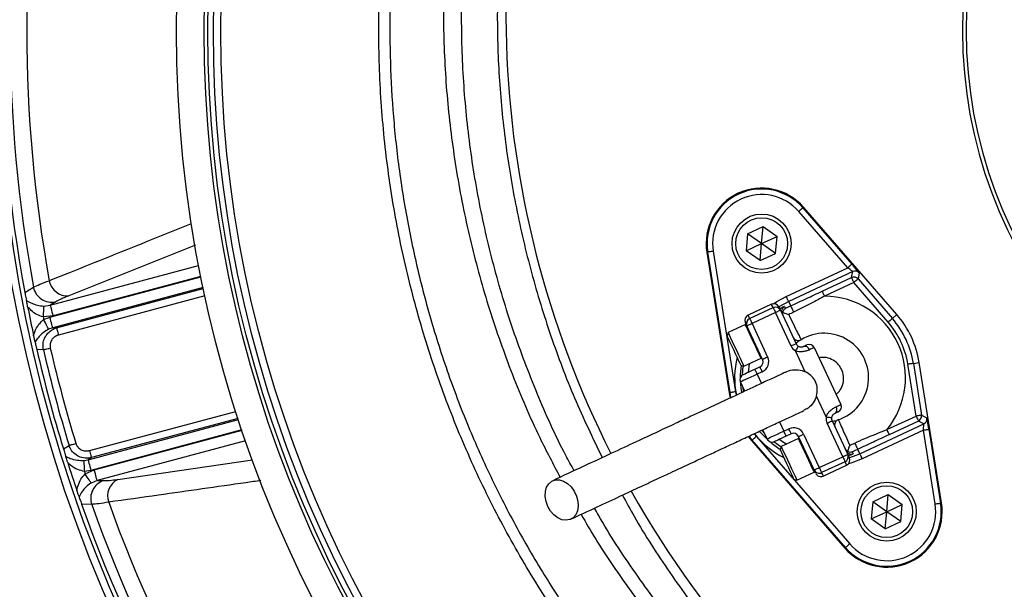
# Model space of a CAD drawing. Header units: millimetres. Extents: x 1979 to 3209, y 1686 to 2916.
# Tile 3 of 14: x 2214 to 2480, y 2150 to 2304. Entities that reach past the tile are written whole.
import ezdxf

# ---------------------------------------------------------------- set-up
doc = ezdxf.new("R2010")
doc.units = ezdxf.units.MM

msp = doc.modelspace()

# ---------------------------------------------------------------- linework, layer by layer
at = {"color": 7, "linetype": 'Continuous', "lineweight": 25}
for p, q in [((2437.51, 2236.71), (2424.26, 2251.98)), ((2425.39, 2252.96), (2425.57, 2253.12)), ((2425.39, 2252.96), (2438.64, 2237.7)), ((2450.78, 2224.08), (2425.57, 2253.12)), ((2410.46, 2245.93), (2414.64, 2247.88)), ((2414.24, 2243.28), (2414.64, 2247.88)), ((2414.64, 2247.88), (2418.43, 2245.24)), ((2410.46, 2245.93), (2410.06, 2241.33)), ((2414.24, 2243.28), (2410.46, 2245.93)), ((2414.24, 2243.28), (2418.43, 2245.24)), ((2418.03, 2240.63), (2418.43, 2245.24)), ((2401.14, 2241.2), (2407.18, 2203.22)), ((2410.06, 2241.33), (2414.24, 2243.28)), ((2413.84, 2238.68), (2410.06, 2241.33)), ((2413.84, 2238.68), (2414.24, 2243.28)), ((2418.03, 2240.63), (2414.24, 2243.28)), ((2399.66, 2240.96), (2399.43, 2240.93)), ((2399.43, 2240.93), (2405.47, 2202.95)), ((2405.7, 2202.98), (2399.66, 2240.96)), ((2413.84, 2238.68), (2418.03, 2240.63)), ((2420.91, 2228.97), (2437.51, 2236.71)), ((2438.87, 2235.69), (2421.55, 2227.62)), ((2430.6, 2230.39), (2438.53, 2234.09)), ((2438.53, 2234.09), (2438.87, 2235.69)), ((2440.64, 2235.32), (2440.3, 2233.71)), ((2440.3, 2233.71), (2449.57, 2223.03)), ((2215.08, 2230.04), (2217.4, 2231.46)), ((2439.17, 2232.73), (2431.23, 2229.03)), ((2448.44, 2222.05), (2439.17, 2232.73)), ((2220.16, 2226.39), (2221.9, 2226.61)), ((2223.41, 2227.52), (2221.9, 2226.61)), ((2416.93, 2226.88), (2410.58, 2223.92)), ((2411, 2223.02), (2417.35, 2225.97)), ((2419.34, 2225.25), (2423.57, 2216.19)), ((2422.1, 2226.43), (2421.55, 2227.62)), ((2222.68, 2223.72), (2220, 2223.44)), ((2220.15, 2222.75), (2221.82, 2223.39)), ((2417.98, 2224.62), (2411.64, 2221.66)), ((2422.21, 2215.55), (2417.98, 2224.62)), ((2449.57, 2223.03), (2450.78, 2224.08)), ((2222.6, 2220.5), (2221.5, 2220.1)), ((2222.6, 2220.5), (2223.64, 2220.47)), ((2409.84, 2221.37), (2405.17, 2219.19)), ((2414.5, 2211.96), (2410.28, 2221.02)), ((2411.64, 2221.66), (2415.86, 2212.59)), ((2405.17, 2219.19), (2404.88, 2218.4)), ((2220.08, 2214.59), (2218.29, 2214.65)), ((2428.46, 2215.16), (2435.65, 2199.75)), ((2409.4, 2210.13), (2414.07, 2212.31)), ((2425.99, 2208.63), (2423.36, 2214.26)), ((2408.6, 2210.42), (2409.4, 2210.13)), ((2412.42, 2209.33), (2413.78, 2209.97)), ((2455.99, 2196.65), (2453.77, 2210.63)), ((2455.25, 2210.86), (2456.82, 2211.12)), ((2455.25, 2210.86), (2457.47, 2196.89)), ((2462.87, 2173.14), (2456.82, 2211.12)), ((2414.41, 2208.61), (2413.05, 2207.97)), ((2409.68, 2203.37), (2408.52, 2205.86)), ((2405.7, 2202.98), (2405.47, 2202.95)), ((2405.47, 2202.95), (2405.73, 2201.55)), ((2431.68, 2196.42), (2429.06, 2202.05)), ((2448.05, 2192.96), (2455.99, 2196.65)), ((2457.47, 2196.89), (2458.92, 2196.12)), ((2436.15, 2185.64), (2431.93, 2194.71)), ((2433.29, 2195.34), (2437.51, 2186.28)), ((2440.75, 2186.45), (2458.07, 2194.53)), ((2456.62, 2195.3), (2448.69, 2191.6)), ((2458.07, 2194.53), (2456.62, 2195.3)), ((2410.6, 2191.1), (2411.51, 2189.99)), ((2412.82, 2191.12), (2438.04, 2162.08)), ((2415.71, 2190.45), (2414.54, 2192.94)), ((2420.24, 2192.57), (2421.6, 2193.2)), ((2422.23, 2191.84), (2420.87, 2191.21)), ((2428.45, 2182.05), (2424.23, 2191.11)), ((2425.58, 2191.75), (2429.81, 2182.69)), ((2457.98, 2192.83), (2441.38, 2185.09)), ((2461.15, 2172.86), (2457.98, 2192.83)), ((2459.46, 2193.06), (2462.63, 2173.1)), ((2225.49, 2187.76), (2227.01, 2188.7)), ((2411.69, 2190.14), (2411.51, 2189.99)), ((2411.51, 2189.99), (2436.72, 2160.95)), ((2436.9, 2161.1), (2411.69, 2190.14)), ((2419.54, 2188.38), (2419.25, 2187.58)), ((2424.21, 2190.56), (2419.54, 2188.38)), ((2233.04, 2185.39), (2232.15, 2184.84)), ((2429.81, 2182.69), (2436.15, 2185.64)), ((2440.19, 2187.63), (2440.75, 2186.45)), ((2231, 2184.64), (2232.15, 2184.84)), ((2436.79, 2184.28), (2430.44, 2181.33)), ((2430.87, 2180.42), (2437.21, 2183.38)), ((2232.93, 2181.95), (2231.15, 2181.67)), ((2231.38, 2181), (2233.83, 2182.09)), ((2423.77, 2179.32), (2428.44, 2181.49)), ((2234.61, 2179.2), (2232.99, 2178.52)), ((2234.61, 2179.2), (2236.37, 2179.17)), ((2422.97, 2179.61), (2423.77, 2179.32)), ((2444.27, 2173.43), (2448.45, 2175.38)), ((2448.05, 2170.78), (2448.45, 2175.38)), ((2448.45, 2175.38), (2452.24, 2172.73)), ((2233.13, 2172.75), (2230.41, 2172.82)), ((2444.27, 2173.43), (2443.87, 2168.83)), ((2448.05, 2170.78), (2444.27, 2173.43)), ((2448.05, 2170.78), (2452.24, 2172.73)), ((2451.84, 2168.13), (2452.24, 2172.73)), ((2462.63, 2173.1), (2462.87, 2173.14)), ((2443.87, 2168.83), (2448.05, 2170.78)), ((2447.65, 2166.18), (2448.05, 2170.78)), ((2451.84, 2168.13), (2448.05, 2170.78)), ((2447.65, 2166.18), (2443.87, 2168.83)), ((2447.65, 2166.18), (2451.84, 2168.13)), ((2436.9, 2161.1), (2436.72, 2160.95))]:
    msp.add_line(p, q, dxfattribs=at)
at = {"color": 1, "linetype": 'Continuous', "lineweight": 25}
for p, q in [((2261.19, 2242.83), (2226.94, 2229.16)), ((2221.9, 2226.61), (2262.04, 2237.36)), ((2221.82, 2223.39), (2262.63, 2234.32)), ((2262.61, 2234.42), (2222.68, 2223.72)), ((2263.24, 2231.39), (2222.6, 2220.5)), ((2223.64, 2220.47), (2263.3, 2231.1)), ((2263.72, 2229.15), (2224.15, 2218.55)), ((2413.05, 2207.97), (2414.22, 2205.48)), ((2409.37, 2203.27), (2409.2, 2204.4)), ((2405.95, 2201.63), (2405.7, 2202.98)), ((2407.18, 2203.22), (2407.35, 2202.3)), ((2232.52, 2187.31), (2272.09, 2197.91)), ((2272.7, 2196.02), (2233.04, 2185.39)), ((2232.15, 2184.84), (2272.79, 2195.73)), ((2419.08, 2195.06), (2420.24, 2192.57)), ((2273.74, 2192.89), (2232.93, 2181.95)), ((2233.83, 2182.09), (2273.77, 2192.79)), ((2411.69, 2190.14), (2410.83, 2191.19)), ((2412.22, 2191.85), (2412.82, 2191.12)), ((2415.03, 2191.91), (2414.26, 2192.77)), ((2274.74, 2189.96), (2234.61, 2179.2)), ((2240.24, 2179.51), (2276.63, 2184.78))]:
    msp.add_line(p, q, dxfattribs=at)
at = {"color": 7, "linetype": 'Continuous', "lineweight": 25, "flags": 128}
for points in [[(2425.39, 2252.96), (2425.37, 2252.94), (2425.3, 2252.88), (2425.19, 2252.79), (2425.05, 2252.67), (2424.88, 2252.52), (2424.69, 2252.35), (2424.48, 2252.17), (2424.26, 2251.98)], [(2401.14, 2241.2), (2400.86, 2241.15), (2400.58, 2241.11), (2400.33, 2241.07), (2400.1, 2241.03), (2399.92, 2241.01), (2399.78, 2240.98), (2399.69, 2240.97), (2399.66, 2240.96)], [(2438.64, 2237.7), (2438.62, 2237.68), (2438.55, 2237.62), (2438.45, 2237.53), (2438.3, 2237.4), (2438.13, 2237.25), (2437.94, 2237.09), (2437.73, 2236.9), (2437.51, 2236.71)], [(2438.53, 2234.09), (2438.55, 2234.06), (2438.58, 2233.98), (2438.64, 2233.85), (2438.72, 2233.68), (2438.82, 2233.48), (2438.93, 2233.25), (2439.04, 2232.99), (2439.17, 2232.73)], [(2440.3, 2233.71), (2440.27, 2233.69), (2440.21, 2233.63), (2440.1, 2233.54), (2439.96, 2233.42), (2439.79, 2233.27), (2439.59, 2233.1), (2439.38, 2232.92), (2439.17, 2232.73)], [(2421.55, 2227.62), (2421.53, 2227.65), (2421.5, 2227.73), (2421.44, 2227.85), (2421.36, 2228.02), (2421.26, 2228.23), (2421.15, 2228.46), (2421.04, 2228.71), (2420.91, 2228.97)], [(2430.6, 2230.39), (2430.61, 2230.36), (2430.65, 2230.28), (2430.71, 2230.15), (2430.79, 2229.98), (2430.88, 2229.78), (2430.99, 2229.55), (2431.11, 2229.29), (2431.23, 2229.03)], [(2220.16, 2226.39), (2220.16, 2226.26), (2220.14, 2226.04), (2220.13, 2225.74), (2220.11, 2225.37), (2220.08, 2224.94), (2220.06, 2224.47), (2220.03, 2223.96), (2220, 2223.44)], [(2221.9, 2226.61), (2221.93, 2226.51), (2221.98, 2226.32), (2222.06, 2226.04), (2222.15, 2225.68), (2222.27, 2225.25), (2222.4, 2224.77), (2222.54, 2224.26), (2222.68, 2223.72)], [(2417.35, 2225.97), (2417.36, 2225.95), (2417.4, 2225.87), (2417.46, 2225.75), (2417.53, 2225.58), (2417.63, 2225.37), (2417.74, 2225.14), (2417.86, 2224.88), (2417.98, 2224.62)], [(2419.34, 2225.25), (2419.32, 2225.24), (2419.24, 2225.2), (2419.11, 2225.14), (2418.94, 2225.06), (2418.74, 2224.97), (2418.5, 2224.86), (2418.25, 2224.74), (2417.98, 2224.62)], [(2418.92, 2226.16), (2418.95, 2226.1), (2419.03, 2225.92), (2419.16, 2225.64), (2419.34, 2225.25)], [(2420.4, 2226.28), (2420.42, 2226.23), (2420.5, 2226.04), (2420.66, 2225.7)], [(2422.1, 2226.43), (2422.12, 2226.39), (2422.17, 2226.29), (2422.25, 2226.12), (2422.35, 2225.9), (2422.47, 2225.64), (2422.61, 2225.35), (2422.75, 2225.04), (2422.89, 2224.74)], [(2221.5, 2220.1), (2221.44, 2220.21), (2221.34, 2220.4), (2221.21, 2220.67), (2221.04, 2221), (2220.84, 2221.38), (2220.62, 2221.81), (2220.39, 2222.27), (2220.15, 2222.75)], [(2222.6, 2220.5), (2222.57, 2220.6), (2222.52, 2220.79), (2222.45, 2221.07), (2222.35, 2221.43), (2222.23, 2221.86), (2222.11, 2222.34), (2221.97, 2222.86), (2221.82, 2223.39)], [(2411, 2223.02), (2411.02, 2222.99), (2411.05, 2222.91), (2411.11, 2222.79), (2411.19, 2222.62), (2411.29, 2222.41), (2411.4, 2222.18), (2411.51, 2221.92), (2411.64, 2221.66)], [(2449.57, 2223.03), (2449.55, 2223.01), (2449.48, 2222.95), (2449.38, 2222.86), (2449.24, 2222.73), (2449.06, 2222.59), (2448.87, 2222.42), (2448.66, 2222.23), (2448.44, 2222.05)], [(2223.64, 2220.47), (2223.66, 2220.41), (2223.69, 2220.28), (2223.74, 2220.09), (2223.8, 2219.85), (2223.88, 2219.57), (2223.97, 2219.25), (2224.06, 2218.9), (2224.15, 2218.55)], [(2410.28, 2221.02), (2410.1, 2221.41), (2409.96, 2221.7), (2409.88, 2221.87), (2409.86, 2221.93)], [(2411.64, 2221.66), (2411.37, 2221.53), (2411.12, 2221.41), (2410.88, 2221.3), (2410.68, 2221.21), (2410.51, 2221.13), (2410.38, 2221.07), (2410.3, 2221.04), (2410.28, 2221.02)], [(2408.6, 2210.42), (2408.57, 2210.48), (2408.41, 2210.84), (2408.1, 2211.49), (2407.69, 2212.37), (2407.2, 2213.42), (2406.68, 2214.55), (2406.16, 2215.67), (2405.68, 2216.68), (2405.3, 2217.51), (2405.02, 2218.09), (2404.89, 2218.37), (2404.88, 2218.4)], [(2405.17, 2219.19), (2405.24, 2219.05), (2405.46, 2218.57), (2405.82, 2217.81), (2406.28, 2216.81), (2406.82, 2215.66), (2407.4, 2214.43), (2407.96, 2213.22), (2408.48, 2212.11), (2408.9, 2211.2), (2409.21, 2210.54), (2409.37, 2210.18), (2409.4, 2210.13)], [(2220.08, 2214.59), (2220.19, 2214.61), (2220.35, 2214.65), (2220.54, 2214.69), (2220.78, 2214.75), (2221.04, 2214.81), (2221.33, 2214.88), (2221.63, 2214.95), (2221.95, 2215.02)], [(2423.57, 2216.19), (2423.54, 2216.17), (2423.46, 2216.14), (2423.34, 2216.08), (2423.17, 2216), (2422.96, 2215.9), (2422.73, 2215.79), (2422.47, 2215.68), (2422.21, 2215.55)], [(2424.14, 2215.54), (2424.13, 2215.52), (2424.09, 2215.44), (2424.01, 2215.32), (2423.92, 2215.17), (2423.8, 2214.97), (2423.66, 2214.75), (2423.52, 2214.51), (2423.36, 2214.26)], [(2425.56, 2215.46), (2425.77, 2215.56), (2425.95, 2215.64), (2426.1, 2215.71), (2426.23, 2215.77), (2426.33, 2215.82), (2426.41, 2215.86), (2426.45, 2215.88), (2426.47, 2215.88)], [(2428.46, 2215.16), (2428.44, 2215.15), (2428.38, 2215.12), (2428.27, 2215.07), (2428.12, 2215), (2427.94, 2214.91), (2427.72, 2214.81), (2427.46, 2214.69), (2427.17, 2214.55)], [(2415.86, 2212.59), (2415.6, 2212.47), (2415.34, 2212.35), (2415.11, 2212.24), (2414.9, 2212.15), (2414.73, 2212.07), (2414.61, 2212.01), (2414.53, 2211.97), (2414.5, 2211.96)], [(2409.25, 2207.85), (2409.31, 2207.88), (2409.49, 2207.97), (2409.78, 2208.1), (2410.18, 2208.29), (2410.66, 2208.51), (2411.21, 2208.77), (2411.8, 2209.04), (2412.42, 2209.33)], [(2413.05, 2207.97), (2412.93, 2208.24), (2412.81, 2208.49), (2412.7, 2208.73), (2412.61, 2208.93), (2412.53, 2209.1), (2412.47, 2209.23), (2412.43, 2209.31), (2412.42, 2209.33)], [(2414.41, 2208.61), (2414.29, 2208.87), (2414.17, 2209.13), (2414.06, 2209.36), (2413.97, 2209.57), (2413.89, 2209.74), (2413.83, 2209.86), (2413.79, 2209.94), (2413.78, 2209.97)], [(2455.25, 2210.86), (2455.21, 2210.86), (2455.13, 2210.85), (2454.99, 2210.82), (2454.8, 2210.79), (2454.58, 2210.76), (2454.33, 2210.72), (2454.05, 2210.67), (2453.77, 2210.63)], [(2413.05, 2207.97), (2412.17, 2207.56), (2411.32, 2207.16), (2410.54, 2206.8), (2409.85, 2206.48), (2409.29, 2206.22), (2408.87, 2206.02), (2408.61, 2205.9), (2408.52, 2205.86)], [(2407.18, 2203.22), (2406.9, 2203.17), (2406.62, 2203.13), (2406.37, 2203.09), (2406.15, 2203.05), (2405.96, 2203.03), (2405.82, 2203), (2405.74, 2202.99), (2405.7, 2202.98)], [(2434.35, 2199.15), (2434.64, 2199.28), (2434.9, 2199.4), (2435.12, 2199.51), (2435.31, 2199.59), (2435.46, 2199.66), (2435.56, 2199.71), (2435.62, 2199.74), (2435.65, 2199.75)], [(2431.68, 2196.42), (2431.97, 2196.38), (2432.25, 2196.34), (2432.51, 2196.3), (2432.73, 2196.26), (2432.91, 2196.24), (2433.05, 2196.21), (2433.14, 2196.2), (2433.16, 2196.2)], [(2434.92, 2197.76), (2434.91, 2197.75), (2434.86, 2197.73), (2434.79, 2197.69), (2434.68, 2197.65), (2434.55, 2197.59), (2434.4, 2197.51), (2434.22, 2197.43), (2434.01, 2197.33)], [(2457.47, 2196.89), (2457.44, 2196.89), (2457.35, 2196.87), (2457.21, 2196.85), (2457.03, 2196.82), (2456.8, 2196.78), (2456.55, 2196.74), (2456.27, 2196.7), (2455.99, 2196.65)], [(2455.99, 2196.65), (2456.11, 2196.39), (2456.23, 2196.14), (2456.34, 2195.91), (2456.43, 2195.7), (2456.51, 2195.53), (2456.57, 2195.41), (2456.61, 2195.33), (2456.62, 2195.3)], [(2431.93, 2194.71), (2432.19, 2194.83), (2432.45, 2194.95), (2432.68, 2195.06), (2432.89, 2195.16), (2433.06, 2195.23), (2433.18, 2195.29), (2433.26, 2195.33), (2433.29, 2195.34)], [(2412.82, 2191.12), (2412.61, 2190.93), (2412.4, 2190.75), (2412.2, 2190.58), (2412.03, 2190.44), (2411.89, 2190.31), (2411.78, 2190.22), (2411.72, 2190.16), (2411.69, 2190.14)], [(2415.71, 2190.45), (2415.79, 2190.49), (2416.05, 2190.61), (2416.47, 2190.81), (2417.03, 2191.07), (2417.72, 2191.39), (2418.5, 2191.76), (2419.35, 2192.15), (2420.24, 2192.57)], [(2420.87, 2191.21), (2420.25, 2190.92), (2419.66, 2190.64), (2419.11, 2190.38), (2418.63, 2190.16), (2418.23, 2189.98), (2417.94, 2189.84), (2417.76, 2189.76), (2417.7, 2189.73)], [(2420.87, 2191.21), (2420.86, 2191.23), (2420.82, 2191.31), (2420.77, 2191.44), (2420.69, 2191.6), (2420.59, 2191.81), (2420.48, 2192.05), (2420.36, 2192.3), (2420.24, 2192.57)], [(2422.23, 2191.84), (2422.22, 2191.87), (2422.18, 2191.94), (2422.12, 2192.07), (2422.05, 2192.24), (2421.95, 2192.44), (2421.84, 2192.68), (2421.72, 2192.93), (2421.6, 2193.2)], [(2424.23, 2191.11), (2424.25, 2191.13), (2424.33, 2191.16), (2424.45, 2191.22), (2424.62, 2191.3), (2424.83, 2191.4), (2425.06, 2191.51), (2425.32, 2191.62), (2425.58, 2191.75)], [(2448.05, 2192.96), (2448.18, 2192.69), (2448.29, 2192.44), (2448.4, 2192.21), (2448.5, 2192), (2448.58, 2191.83), (2448.64, 2191.71), (2448.67, 2191.63), (2448.69, 2191.6)], [(2457.98, 2192.83), (2458.26, 2192.87), (2458.54, 2192.92), (2458.79, 2192.96), (2459.01, 2192.99), (2459.2, 2193.02), (2459.34, 2193.04), (2459.42, 2193.06), (2459.46, 2193.06)], [(2227.01, 2188.7), (2227.12, 2188.74), (2227.28, 2188.78), (2227.47, 2188.84), (2227.7, 2188.91), (2227.96, 2188.99), (2228.24, 2189.08), (2228.54, 2189.17), (2228.85, 2189.26)], [(2419.54, 2188.38), (2419.61, 2188.23), (2419.83, 2187.76), (2420.19, 2187), (2420.65, 2186), (2421.19, 2184.84), (2421.76, 2183.61), (2422.33, 2182.4), (2422.85, 2181.3), (2423.27, 2180.38), (2423.58, 2179.72), (2423.74, 2179.37), (2423.77, 2179.32)], [(2439.4, 2189.32), (2439.55, 2189.02), (2439.69, 2188.72), (2439.82, 2188.43), (2439.94, 2188.16), (2440.05, 2187.94), (2440.13, 2187.78), (2440.18, 2187.67), (2440.19, 2187.63)], [(2232.52, 2187.31), (2232.62, 2186.96), (2232.71, 2186.61), (2232.8, 2186.29), (2232.87, 2186.01), (2232.94, 2185.77), (2232.99, 2185.58), (2233.02, 2185.45), (2233.04, 2185.39)], [(2422.97, 2179.61), (2422.94, 2179.67), (2422.77, 2180.03), (2422.47, 2180.67), (2422.06, 2181.56), (2421.57, 2182.61), (2421.05, 2183.74), (2420.53, 2184.85), (2420.05, 2185.87), (2419.66, 2186.7), (2419.39, 2187.28), (2419.26, 2187.56), (2419.25, 2187.58)], [(2436.15, 2185.64), (2436.42, 2185.77), (2436.68, 2185.89), (2436.91, 2186), (2437.12, 2186.09), (2437.29, 2186.17), (2437.41, 2186.23), (2437.49, 2186.27), (2437.51, 2186.28)], [(2436.15, 2185.64), (2436.28, 2185.38), (2436.4, 2185.12), (2436.51, 2184.89), (2436.6, 2184.68), (2436.68, 2184.51), (2436.74, 2184.39), (2436.78, 2184.31), (2436.79, 2184.28)], [(2437.51, 2186.28), (2437.7, 2185.89), (2437.83, 2185.6), (2437.91, 2185.43), (2437.94, 2185.37)], [(2438.71, 2187), (2438.73, 2186.96), (2438.82, 2186.77), (2438.98, 2186.42)], [(2440.75, 2186.45), (2440.76, 2186.42), (2440.8, 2186.34), (2440.86, 2186.21), (2440.94, 2186.04), (2441.03, 2185.84), (2441.14, 2185.6), (2441.26, 2185.35), (2441.38, 2185.09)], [(2231, 2184.64), (2231.01, 2184.51), (2231.02, 2184.3), (2231.03, 2184), (2231.05, 2183.63), (2231.08, 2183.2), (2231.1, 2182.72), (2231.13, 2182.2), (2231.15, 2181.67)], [(2232.15, 2184.84), (2232.18, 2184.74), (2232.23, 2184.55), (2232.31, 2184.27), (2232.4, 2183.91), (2232.52, 2183.48), (2232.65, 2183), (2232.78, 2182.49), (2232.93, 2181.95)], [(2428.45, 2182.05), (2428.48, 2182.06), (2428.55, 2182.1), (2428.68, 2182.16), (2428.85, 2182.24), (2429.06, 2182.33), (2429.29, 2182.44), (2429.55, 2182.56), (2429.81, 2182.69)], [(2429.81, 2182.69), (2429.93, 2182.42), (2430.05, 2182.17), (2430.16, 2181.93), (2430.26, 2181.72), (2430.34, 2181.56), (2430.4, 2181.43), (2430.43, 2181.35), (2430.44, 2181.33)], [(2232.99, 2178.52), (2232.92, 2178.64), (2232.8, 2178.82), (2232.63, 2179.07), (2232.43, 2179.38), (2232.2, 2179.74), (2231.94, 2180.14), (2231.66, 2180.56), (2231.38, 2181)], [(2234.61, 2179.2), (2234.58, 2179.3), (2234.53, 2179.49), (2234.46, 2179.77), (2234.36, 2180.13), (2234.24, 2180.56), (2234.12, 2181.04), (2233.98, 2181.56), (2233.83, 2182.09)], [(2428.87, 2181.15), (2428.85, 2181.2), (2428.77, 2181.38), (2428.63, 2181.66), (2428.45, 2182.05)], [(2356.43, 2172.19), (2355.95, 2173.54), (2355.73, 2174.92), (2355.78, 2176.23), (2356.12, 2177.4), (2356.71, 2178.35), (2357.52, 2179.03), (2358.49, 2179.38), (2359.57, 2179.4), (2360.69, 2179.06), (2361.77, 2178.41), (2362.76, 2177.48), (2363.58, 2176.32), (2364.19, 2175.01), (2364.55, 2173.64), (2364.63, 2172.29), (2364.43, 2171.03), (2363.97, 2169.96), (2363.26, 2169.14), (2362.37, 2168.63), (2361.33, 2168.44), (2360.22, 2168.6), (2359.11, 2169.1), (2358.07, 2169.9), (2357.16, 2170.95), (2356.43, 2172.19)], [(2461.15, 2172.86), (2461.44, 2172.91), (2461.71, 2172.95), (2461.97, 2172.99), (2462.19, 2173.03), (2462.37, 2173.06), (2462.51, 2173.08), (2462.6, 2173.09), (2462.63, 2173.1)], [(2438.04, 2162.08), (2437.82, 2161.89), (2437.61, 2161.71), (2437.41, 2161.54), (2437.24, 2161.39), (2437.1, 2161.27), (2436.99, 2161.18), (2436.93, 2161.12), (2436.9, 2161.1)]]:
    msp.add_lwpolyline(points, dxfattribs=at)
at = {"color": 1, "linetype": 'Continuous', "lineweight": 25, "flags": 128}
for points in [[(2417.48, 2227.02), (2418.34, 2227.58), (2420.91, 2228.97)], [(2417.35, 2225.97), (2417.17, 2226.36), (2417.03, 2226.65), (2416.95, 2226.82), (2416.93, 2226.88)], [(2421.55, 2227.62), (2419.04, 2226.25), (2418.91, 2226.17)], [(2410.58, 2223.92), (2410.61, 2223.86), (2410.69, 2223.69), (2410.82, 2223.41), (2411, 2223.02)], [(2414.07, 2212.31), (2414.04, 2212.36), (2413.88, 2212.71), (2413.57, 2213.37), (2413.14, 2214.29), (2412.63, 2215.39), (2412.06, 2216.6), (2411.49, 2217.83), (2410.95, 2218.99), (2410.49, 2219.99), (2410.13, 2220.75), (2409.91, 2221.22), (2409.84, 2221.37)], [(2409.06, 2207.75), (2409.27, 2210.17), (2409.27, 2210.18)], [(2410.9, 2210.83), (2410.66, 2209.17), (2410.6, 2208.48)], [(2408.46, 2206.03), (2408.6, 2204.26), (2408.8, 2202.99)], [(2413.69, 2192.5), (2414.54, 2191.54), (2415.79, 2190.3)], [(2419.5, 2188.25), (2419.49, 2188.26), (2417.5, 2189.65)], [(2419.05, 2190.36), (2419.61, 2189.96), (2421.04, 2189.08)], [(2428.44, 2181.49), (2428.41, 2181.55), (2428.25, 2181.9), (2427.94, 2182.56), (2427.51, 2183.47), (2427, 2184.58), (2426.43, 2185.79), (2425.86, 2187.02), (2425.32, 2188.18), (2424.86, 2189.17), (2424.5, 2189.93), (2424.28, 2190.41), (2424.21, 2190.56)], [(2437.94, 2185.36), (2438.09, 2185.41), (2440.75, 2186.45)], [(2437.21, 2183.38), (2437.18, 2183.44), (2437.1, 2183.61), (2436.97, 2183.89), (2436.79, 2184.28)], [(2441.38, 2185.09), (2438.66, 2184.01), (2437.68, 2183.72)], [(2430.44, 2181.33), (2430.63, 2180.94), (2430.76, 2180.65), (2430.84, 2180.48), (2430.87, 2180.42)]]:
    msp.add_lwpolyline(points, dxfattribs=at)
at = {"color": 7, "linetype": 'Continuous', "lineweight": 25}
for centre, radius in [((2593.53, 2300.78), 615), ((2593.53, 2300.78), 595), ((2593.53, 2300.78), 593.6), ((2593.53, 2300.78), 590.07), ((2593.53, 2300.78), 579), ((2593.53, 2300.78), 576), ((2593.53, 2300.78), 388), ((2593.53, 2300.78), 386), ((2593.53, 2300.78), 337.5), ((2593.53, 2300.78), 330), ((2593.53, 2300.78), 329), ((2593.53, 2300.78), 327.5), ((2593.53, 2300.78), 325.5), ((2414.24, 2243.28), 8), ((2414.24, 2243.28), 7), ((2448.05, 2170.78), 8), ((2448.05, 2170.78), 7)]:
    msp.add_circle(centre, radius, dxfattribs=at)
for centre, radius, start, end in [((2593.53, 2300.78), 125, 99.2069, 180), ((2593.53, 2300.78), 124, 99.2818, 180), ((2608.11, 2305.38), 263, 156.6871, 206.8749), ((2593.53, 2300.78), 385, 169.4128, 190.5872), ((2593.53, 2300.78), 382.46, 169.5579, 190.4421), ((2593.53, 2300.78), 377.94, 169.7071, 190.2929), ((2593.53, 2300.78), 125, 180, 260.7931), ((2593.53, 2300.78), 124, 180, 260.7182), ((2414.24, 2243.28), 15, 40.962, 189.038), ((2414.24, 2243.28), 14.76, 40.962, 189.038), ((2414.24, 2243.28), 13.26, 40.962, 189.038), ((2439.51, 2234.33), 1.5, 40.9765, 114.9854), ((2226.55, 2234.1), 4.95, 189.8712, 274.5114), ((2439.17, 2232.73), 1.5, 40.9761, 114.9858), ((2222.35, 2232.46), 5.05, 191.3719, 282.0937), ((2431.15, 2207.03), 22, 320.2218, 89.7782), ((2593.53, 2300.78), 385, 191.1679, 192.3519), ((2417.56, 2225.52), 1.5, 25, 115), ((2417.98, 2224.62), 1.5, 25, 115), ((2421.13, 2224.97), 1.5, 167.1902, 204.9973), ((2431.15, 2207.03), 21.41, 115, 119.3213), ((2593.53, 2300.78), 381.45, 191.6979, 191.8048), ((2411.22, 2222.56), 1.5, 115, 205), ((2411.64, 2221.66), 1.5, 115, 205), ((2431.15, 2207.03), 19.54, 115, 119.3213), ((2431.15, 2207.03), 24.4, 9.038, 40.962), ((2431.15, 2207.03), 26, 9.038, 40.962), ((2409.95, 2221.14), 0.25, 25, 115), ((2431.15, 2207.03), 22.9, 9.038, 40.962), ((2424.12, 2218.56), 1.5, 205, 301.3794), ((2431.15, 2207.03), 12, 288.6206, 121.3794), ((2593.53, 2300.78), 385, 192.9279, 197.0721), ((2593.53, 2300.78), 383.27, 192.9968, 197.0032), ((2593.53, 2300.78), 381.35, 192.9968, 197.0032), ((2424.93, 2216.82), 3, 205, 238.5573), ((2424.93, 2216.82), 1.5, 205, 238.5573), ((2425.88, 2214.16), 1.34, 17.1284, 103.9468), ((2427.1, 2214.52), 1.5, 25, 115), ((2413.15, 2211.33), 1.5, 295, 25), ((2413.96, 2212.53), 0.25, 295, 25), ((2413.15, 2211.33), 3, 295, 25), ((2409.88, 2206.49), 1.5, 115, 205), ((2433.22, 2198.42), 1.34, 306.0536, 32.8715), ((2434.29, 2199.12), 1.5, 295, 25), ((2434.65, 2195.97), 3, 171.4427, 205), ((2434.65, 2195.97), 1.5, 171.4427, 205), ((2455.99, 2196.66), 1.5, 295.0146, 9.024), ((2457.44, 2195.89), 1.5, 295.0151, 9.0225), ((2422.87, 2190.48), 3, 25, 115), ((2435.46, 2194.24), 1.5, 108.6206, 205), ((2422.87, 2190.48), 1.5, 25, 115), ((2424.32, 2190.33), 0.25, 25, 115), ((2417.07, 2191.09), 1.5, 205, 295), ((2431.15, 2207.03), 19.54, 290.6787, 295), ((2436.15, 2185.64), 1.5, 295, 25), ((2436.58, 2184.74), 1.5, 295, 25), ((2431.15, 2207.03), 21.41, 290.6787, 295), ((2593.53, 2300.78), 385, 197.6481, 198.8321), ((2593.53, 2300.78), 381.45, 198.1952, 198.3021), ((2428.33, 2181.72), 0.25, 295, 25), ((2429.81, 2182.69), 1.5, 205, 295), ((2430.23, 2181.78), 1.5, 205, 295), ((2237.92, 2174.36), 5.05, 107.9061, 198.628), ((2242.37, 2175.04), 4.95, 115.4889, 200.1287), ((2608.11, 2305.38), 263, 209.3832, 262.3487), ((2593.53, 2300.78), 385, 199.4128, 220.5872), ((2593.53, 2300.78), 382.46, 199.5579, 220.4421), ((2593.53, 2300.78), 377.94, 199.7071, 220.2929), ((2448.05, 2170.78), 15, 220.962, 9.038), ((2448.05, 2170.78), 14.76, 220.962, 9.038), ((2448.05, 2170.78), 13.26, 220.962, 9.038)]:
    msp.add_arc(centre, radius, start, end, dxfattribs=at)
at = {"color": 1, "linetype": 'Continuous', "lineweight": 25}
for centre, radius, start, end in [((2421.13, 2224.97), 1.5, 119.1857, 167.1853), ((2431.15, 2207.03), 24.21, 166.6955, 191.1625), ((2431.15, 2207.03), 22.71, 171.4932, 180.3565), ((2431.15, 2207.03), 24.21, 218.8414, 243.3045), ((2431.15, 2207.03), 22.71, 229.6435, 238.5068), ((2438.45, 2187.82), 1.5, 228.282, 290.818)]:
    msp.add_arc(centre, radius, start, end, dxfattribs=at)
at = {"color": 7, "linetype": 'Continuous', "lineweight": 25}
for centre, major_axis, ratio, start_param, end_param in [((2437.46, 2236.69), (1.41, -1), 0.027351, 0.001793, 1.555136), ((2438.59, 2237.67), (-2.05, 2.36), 0.016782, 3.154244, 4.707588), ((2459.41, 2193.04), (-0.49, 3.08), 0.016782, 4.71719, 6.270533), ((2457.93, 2192.8), (0.14, 1.72), 0.027351, 4.728049, 6.281392)]:
    msp.add_ellipse(centre, major_axis=major_axis, ratio=ratio, start_param=start_param, end_param=end_param, dxfattribs=at)
for points, knots in [([(2532.53, 2024.35), (2527.68, 2025.5), (2517.99, 2027.81), (2503.7, 2032.24), (2489.64, 2037.36), (2474.62, 2043.76), (2458.77, 2051.7), (2442.28, 2061.4), (2426.46, 2072.2), (2411.4, 2084.01), (2397.2, 2096.79), (2383.92, 2110.52), (2371.58, 2125.13), (2360.22, 2140.55), (2349.93, 2156.68), (2340.76, 2173.43), (2332.77, 2190.79), (2325.96, 2208.66), (2320.35, 2226.97), (2315.97, 2245.6), (2312.84, 2264.63), (2311.02, 2284.02), (2310.54, 2303.67), (2311.39, 2322.86), (2313.5, 2341.5), (2316.74, 2359.54), (2321.13, 2377.35), (2326.64, 2394.83), (2332.68, 2410.39), (2338.93, 2424.08), (2345.04, 2436.05), (2349.58, 2443.77), (2351.85, 2447.62)], [0, 0, 0, 0, 0.027803, 0.055646, 0.083488, 0.111292, 0.146788, 0.182405, 0.218064, 0.253681, 0.289177, 0.324666, 0.360276, 0.395927, 0.431537, 0.467026, 0.502516, 0.538128, 0.573781, 0.609392, 0.644882, 0.681436, 0.718034, 0.754587, 0.788597, 0.822714, 0.856867, 0.890984, 0.924994, 0.949991, 0.975003, 1, 1, 1, 1]), ([(2354.41, 2446.07), (2352.72, 2443.22), (2349.34, 2437.52), (2344.64, 2428.73), (2340.24, 2419.78), (2335.48, 2409.17), (2330.6, 2396.83), (2325.86, 2382.7), (2321.84, 2368.21), (2318.59, 2353.39), (2316.12, 2338.28), (2314.51, 2323.33), (2313.72, 2308.58), (2313.69, 2294.02), (2314.43, 2279.43), (2315.95, 2264.55), (2318.33, 2249.49), (2321.6, 2234.3), (2325.74, 2219.16), (2330.78, 2204.14), (2336.72, 2189.3), (2343.43, 2174.95), (2350.87, 2161.13), (2358.98, 2147.88), (2367.9, 2134.97), (2377.63, 2122.47), (2388.14, 2110.42), (2399.23, 2099.1), (2410.82, 2088.53), (2422.86, 2078.71), (2435.55, 2069.46), (2448.89, 2060.94), (2458.96, 2055.04), (2464.63, 2052.26), (2465.52, 2051.83)], [0, 0, 0, 0, 0.0216418, 0.0432836, 0.0650354, 0.0867871, 0.1192095, 0.1516549, 0.1840773, 0.2173654, 0.2506785, 0.2839666, 0.3155296, 0.3470925, 0.3790008, 0.4109091, 0.4447092, 0.4785355, 0.5123358, 0.5471186, 0.5819299, 0.6167128, 0.6505124, 0.6843379, 0.7181372, 0.7529178, 0.7877265, 0.8225068, 0.8563115, 0.8901423, 0.9239469, 0.9587351, 0.9935518, 1, 1, 1, 1]), ([(2352.41, 2416.74), (2350.74, 2413.04), (2346.72, 2404.13), (2341.5, 2389.58), (2336.46, 2372.68), (2332.52, 2354.89), (2329.74, 2336.27), (2328.27, 2317.49), (2328.11, 2298.68), (2329.28, 2280.01), (2331.76, 2261.55), (2335.5, 2243.35), (2340.47, 2225.4), (2346.68, 2207.85), (2353.12, 2192.71), (2357.89, 2183.65), (2359.76, 2180.09)], [0, 0, 0, 0, 0.049519, 0.119096, 0.188479, 0.26507, 0.341929, 0.418881, 0.495743, 0.572336, 0.647905, 0.72373, 0.799637, 0.875454, 0.951017, 1, 1, 1, 1]), ([(2363.56, 2181.86), (2362.79, 2183.23), (2359.05, 2189.98), (2353.46, 2202.66), (2346.88, 2219.81), (2341.6, 2237.39), (2337.54, 2255.27), (2334.75, 2273.37), (2333.23, 2291.61), (2332.99, 2309.91), (2334.03, 2328.19), (2336.35, 2346.35), (2339.93, 2364.33), (2344.78, 2382.01), (2350.47, 2398.58), (2355.12, 2409), (2357.26, 2413.81)], [0, 0, 0, 0, 0.019508, 0.095754, 0.171998, 0.248244, 0.324488, 0.400734, 0.476978, 0.553224, 0.629468, 0.705714, 0.781958, 0.858204, 0.934448, 1, 1, 1, 1]), ([(2364.64, 2410.37), (2362.41, 2404.96), (2357.91, 2394.04), (2352.56, 2377.08), (2348.29, 2359.71), (2345.2, 2342.05), (2343.3, 2324.2), (2342.59, 2306.29), (2343.08, 2288.39), (2344.81, 2270.57), (2347.74, 2252.87), (2351.83, 2235.39), (2357.1, 2218.24), (2363.41, 2201.49), (2368.56, 2190.75), (2371.13, 2185.39)], [0, 0, 0, 0, 0.075598, 0.152409, 0.229292, 0.306438, 0.383673, 0.46082, 0.537704, 0.61464, 0.691838, 0.769125, 0.846324, 0.923262, 1, 1, 1, 1]), ([(2217.4, 2231.46), (2217.91, 2231.72), (2218.94, 2232.23), (2220.75, 2232.91), (2221.67, 2233.25)], [0, 0, 0, 0, 0.492649, 1, 1, 1, 1]), ([(2215.08, 2230.04), (2215.12, 2229.84), (2215.21, 2229.36), (2215.35, 2228.61), (2215.43, 2228.18), (2215.48, 2227.93)], [0, 0, 0, 0, 0.2338714, 0.5482525, 1, 1, 1, 1]), ([(2215.48, 2227.93), (2215.94, 2227.66), (2216.78, 2227.15), (2218.36, 2226.58), (2219.58, 2226.45), (2220.16, 2226.39)], [0, 0, 0, 0, 0.3793472, 0.7012869, 1, 1, 1, 1]), ([(2215.82, 2226.21), (2215.77, 2226.47), (2215.67, 2226.94), (2215.56, 2227.55), (2215.51, 2227.81), (2215.48, 2227.93)], [0, 0, 0, 0, 0.411337, 0.7281, 1, 1, 1, 1]), ([(2226.94, 2229.16), (2226.2, 2228.86), (2224.7, 2228.24), (2223.84, 2227.76), (2223.41, 2227.52)], [0, 0, 0, 0, 0.492682, 1, 1, 1, 1]), ([(2422.1, 2226.43), (2423.52, 2227.09), (2426.35, 2228.41), (2429.18, 2229.73), (2430.6, 2230.39)], [0, 0, 0, 0, 0.499965, 1, 1, 1, 1]), ([(2431.23, 2229.03), (2430.36, 2228.55), (2427.61, 2227.05), (2424.8, 2225.67), (2422.89, 2224.74)], [0, 0, 0, 0, 0.3196812, 1, 1, 1, 1]), ([(2220, 2223.44), (2219.42, 2223.63), (2218.22, 2224.02), (2216.85, 2225.08), (2216.14, 2225.86), (2215.82, 2226.21)], [0, 0, 0, 0, 0.340172, 0.706467, 1, 1, 1, 1]), ([(2419.36, 2225.71), (2419.35, 2225.71), (2419.29, 2225.67), (2419.2, 2225.61), (2419.12, 2225.56)], [0, 0, 0, 0, 0.1438071, 1, 1, 1, 1]), ([(2420.66, 2225.7), (2420.66, 2225.69), (2420.59, 2225.65), (2420.35, 2225.48), (2420.08, 2225.16), (2419.98, 2224.82), (2419.94, 2224.7)], [0, 0, 0, 0, 0.004909, 0.214155, 0.733597, 1, 1, 1, 1]), ([(2217.44, 2218.42), (2217.54, 2218.76), (2217.87, 2219.8), (2218.64, 2221.38), (2219.69, 2222.33), (2220.15, 2222.75)], [0, 0, 0, 0, 0.215039, 0.662834, 1, 1, 1, 1]), ([(2420.04, 2223.75), (2420.04, 2223.76), (2419.98, 2223.89), (2419.88, 2224.18), (2419.92, 2224.52), (2419.94, 2224.7)], [0, 0, 0, 0, 0.00533, 0.483462, 1, 1, 1, 1]), ([(2419.94, 2224.7), (2420.11, 2224.63), (2420.45, 2224.49), (2421.03, 2224.27), (2421.4, 2224.13), (2421.58, 2224.07), (2421.58, 2224.07)], [0, 0, 0, 0, 0.347344, 0.692588, 0.99541, 1, 1, 1, 1]), ([(2421.58, 2224.07), (2422.01, 2223.17), (2422.91, 2221.32), (2423.99, 2219.11), (2424.75, 2217.57), (2424.85, 2217.37), (2424.9, 2217.28)], [0, 0, 0, 0, 0.2378571, 0.4924022, 0.7461375, 1, 1, 1, 1]), ([(2221.5, 2220.1), (2220.99, 2219.8), (2219.8, 2219.11), (2218.63, 2217.89), (2218.07, 2217.05), (2217.82, 2216.68)], [0, 0, 0, 0, 0.2946639, 0.6864445, 1, 1, 1, 1]), ([(2220.08, 2214.59), (2220.01, 2215.12), (2219.88, 2216.2), (2220.34, 2217.78), (2221.26, 2219.14), (2222.43, 2220.05), (2223.29, 2220.35), (2223.64, 2220.47)], [0, 0, 0, 0, 0.2127471, 0.4251808, 0.6372614, 0.8538336, 1, 1, 1, 1]), ([(2217.82, 2216.68), (2217.8, 2216.79), (2217.75, 2217.02), (2217.61, 2217.62), (2217.51, 2218.11), (2217.44, 2218.42)], [0, 0, 0, 0, 0.256498, 0.511802, 1, 1, 1, 1]), ([(2224.15, 2218.55), (2224.1, 2218.53), (2223.99, 2218.5), (2223.84, 2218.45), (2223.69, 2218.38), (2223.54, 2218.31), (2223.39, 2218.23), (2223.25, 2218.15), (2223, 2217.98), (2222.67, 2217.69), (2222.31, 2217.23), (2222.05, 2216.72), (2221.92, 2216.26), (2221.88, 2215.87), (2221.87, 2215.59), (2221.89, 2215.3), (2221.93, 2215.11), (2221.95, 2215.02)], [0, 0, 0, 0, 0.036267, 0.072224, 0.107969, 0.143596, 0.179203, 0.21489, 0.250752, 0.376042, 0.500305, 0.625425, 0.749885, 0.812686, 0.874882, 0.937108, 1, 1, 1, 1]), ([(2424.9, 2217.28), (2424.89, 2217.27), (2424.86, 2217.25), (2424.59, 2217.08), (2424.12, 2216.77), (2423.71, 2216.44), (2423.52, 2216.29)], [0, 0, 0, 0, 0.1950567, 0.4817546, 0.7629107, 1, 1, 1, 1]), ([(2217.82, 2216.68), (2217.85, 2216.55), (2217.92, 2216.26), (2218.04, 2215.74), (2218.17, 2215.17), (2218.25, 2214.79), (2218.29, 2214.65)], [0, 0, 0, 0, 0.247064, 0.560268, 0.827292, 1, 1, 1, 1]), ([(2427.17, 2214.55), (2427.09, 2214.52), (2426.75, 2214.37), (2426.03, 2214.12), (2424.89, 2213.96), (2423.95, 2214.05), (2423.46, 2214.23), (2423.36, 2214.26)], [0, 0, 0, 0, 0.08499, 0.354798, 0.637809, 0.928511, 1, 1, 1, 1]), ([(2424.14, 2215.54), (2424.18, 2215.52), (2424.32, 2215.44), (2424.53, 2215.37), (2424.82, 2215.31), (2425.01, 2215.32), (2425.27, 2215.35), (2425.43, 2215.4), (2425.53, 2215.45), (2425.56, 2215.46)], [0, 0, 0, 0, 0.0684239, 0.2532965, 0.3329878, 0.5636068, 0.6002877, 0.8966076, 1, 1, 1, 1]), ([(2434.38, 2202.47), (2434.78, 2202.87), (2435.65, 2203.71), (2436.35, 2205.49), (2436.47, 2207.44), (2435.92, 2209.34), (2434.79, 2210.94), (2433.18, 2212.06), (2431.41, 2212.62), (2430.25, 2212.48), (2429.74, 2212.42)], [0, 0, 0, 0, 0.113263, 0.243922, 0.374428, 0.504767, 0.635, 0.765235, 0.895575, 1, 1, 1, 1]), ([(2420.79, 2208.55), (2420.11, 2208.23), (2418.6, 2207.52), (2415.59, 2206.12), (2412.24, 2204.56), (2408.94, 2203.02), (2405.87, 2201.59), (2403.12, 2200.3), (2400.66, 2199.16), (2398.05, 2197.94), (2394.89, 2196.47), (2390.83, 2194.58), (2385.92, 2192.28), (2380.13, 2189.59), (2373.45, 2186.47), (2365.9, 2182.95), (2360.55, 2180.46), (2357.75, 2179.15)], [0, 0, 0, 0, 0.0640979, 0.1408817, 0.2099215, 0.2711384, 0.3244284, 0.3697415, 0.4071196, 0.441724, 0.4905913, 0.5497712, 0.6192667, 0.6990397, 0.7890673, 0.8893811, 1, 1, 1, 1]), ([(2420.81, 2208.51), (2420.88, 2208.56), (2421.54, 2209), (2423.09, 2209.23), (2424.8, 2209.11), (2425.72, 2208.74), (2425.99, 2208.63)], [0, 0, 0, 0, 0.048406, 0.445347, 0.83938, 1, 1, 1, 1]), ([(2429.06, 2202.05), (2429.18, 2202.7), (2429.42, 2204.01), (2428.94, 2205.9), (2427.9, 2207.4), (2426.83, 2208.22), (2426.16, 2208.55), (2425.99, 2208.63)], [0, 0, 0, 0, 0.248708, 0.498411, 0.716026, 0.929044, 1, 1, 1, 1]), ([(2429.06, 2202.05), (2428.81, 2201.42), (2428.32, 2200.17), (2427.04, 2198.83), (2426.02, 2198.38), (2425.62, 2198.2)], [0, 0, 0, 0, 0.376882, 0.753294, 1, 1, 1, 1]), ([(2431.68, 2196.42), (2431.78, 2196.65), (2432.01, 2197.21), (2432.64, 2198), (2433.51, 2198.71), (2434.07, 2199), (2434.35, 2199.15)], [0, 0, 0, 0, 0.172051, 0.419535, 0.706471, 1, 1, 1, 1]), ([(2362.61, 2168.73), (2364.99, 2169.84), (2369.51, 2171.94), (2375.87, 2174.91), (2381.42, 2177.5), (2385.91, 2179.59), (2389.44, 2181.24), (2392.15, 2182.5), (2394.51, 2183.6), (2396.94, 2184.73), (2399.74, 2186.04), (2403.08, 2187.6), (2406.81, 2189.34), (2410.54, 2191.08), (2414.14, 2192.76), (2417.53, 2194.34), (2420.82, 2195.87), (2423.64, 2197.19), (2425.04, 2197.84), (2425.66, 2198.13)], [0, 0, 0, 0, 0.094023, 0.17822, 0.252599, 0.317171, 0.361036, 0.398847, 0.430593, 0.461147, 0.503247, 0.553275, 0.61125, 0.677227, 0.73583, 0.799528, 0.868219, 0.941847, 1, 1, 1, 1]), ([(2434.01, 2197.33), (2433.92, 2197.29), (2433.77, 2197.21), (2433.55, 2197.01), (2433.39, 2196.8), (2433.3, 2196.64), (2433.21, 2196.41), (2433.19, 2196.3), (2433.16, 2196.2)], [0, 0, 0, 0, 0.336775, 0.538998, 0.616159, 0.82456, 0.838546, 1, 1, 1, 1]), ([(2433.34, 2195.24), (2433.49, 2195.27), (2433.87, 2195.34), (2434.12, 2195.41), (2434.27, 2195.45)], [0, 0, 0, 0, 0.414359, 1, 1, 1, 1]), ([(2434.98, 2195.66), (2435.02, 2195.56), (2435.11, 2195.36), (2435.8, 2193.78), (2436.79, 2191.53), (2437.64, 2189.66), (2438.05, 2188.75)], [0, 0, 0, 0, 0.253863, 0.507598, 0.762143, 1, 1, 1, 1]), ([(2439.4, 2189.32), (2440.31, 2189.74), (2443.16, 2191.04), (2446.07, 2192.18), (2448.05, 2192.96)], [0, 0, 0, 0, 0.31965, 1, 1, 1, 1]), ([(2448.69, 2191.6), (2447.27, 2190.93), (2444.44, 2189.61), (2441.61, 2188.29), (2440.19, 2187.63)], [0, 0, 0, 0, 0.500035, 1, 1, 1, 1]), ([(2233.04, 2185.39), (2232.47, 2185.3), (2231.32, 2185.12), (2229.61, 2185.61), (2228.2, 2186.59), (2227.37, 2187.72), (2227.1, 2188.47), (2227.01, 2188.7)], [0, 0, 0, 0, 0.2282468, 0.4588098, 0.6840089, 0.9010828, 1, 1, 1, 1]), ([(2228.85, 2189.26), (2228.86, 2189.21), (2228.9, 2189.11), (2228.96, 2188.95), (2229.03, 2188.81), (2229.11, 2188.66), (2229.19, 2188.52), (2229.29, 2188.39), (2229.48, 2188.15), (2229.79, 2187.84), (2230.28, 2187.53), (2230.81, 2187.31), (2231.29, 2187.22), (2231.67, 2187.2), (2231.96, 2187.21), (2232.24, 2187.25), (2232.43, 2187.29), (2232.52, 2187.31)], [0, 0, 0, 0, 0.036141, 0.071976, 0.107622, 0.143198, 0.178824, 0.214619, 0.250701, 0.375166, 0.500292, 0.62459, 0.749917, 0.812387, 0.874546, 0.936912, 1, 1, 1, 1]), ([(2438.05, 2188.75), (2438.05, 2188.75), (2437.98, 2188.58), (2437.84, 2188.2), (2437.64, 2187.62), (2437.54, 2187.27), (2437.48, 2187.09)], [0, 0, 0, 0, 0.00459, 0.307413, 0.652653, 1, 1, 1, 1]), ([(2225.49, 2187.76), (2225.55, 2187.56), (2225.69, 2187.12), (2225.91, 2186.41), (2226.03, 2186.01), (2226.11, 2185.76)], [0, 0, 0, 0, 0.23175, 0.535702, 1, 1, 1, 1]), ([(2226.11, 2185.76), (2226.51, 2185.56), (2227.41, 2185.12), (2229.03, 2184.64), (2230.41, 2184.64), (2231, 2184.64)], [0, 0, 0, 0, 0.313557, 0.705338, 1, 1, 1, 1]), ([(2226.65, 2184.06), (2226.56, 2184.32), (2226.42, 2184.78), (2226.23, 2185.39), (2226.15, 2185.64), (2226.11, 2185.76)], [0, 0, 0, 0, 0.412168, 0.721429, 1, 1, 1, 1]), ([(2437.48, 2187.09), (2437.33, 2187.19), (2437.04, 2187.38), (2436.88, 2187.64), (2436.82, 2187.77), (2436.82, 2187.77)], [0, 0, 0, 0, 0.516538, 0.994671, 1, 1, 1, 1]), ([(2437.48, 2187.09), (2437.59, 2187.04), (2437.92, 2186.9), (2438.34, 2186.9), (2438.63, 2186.97), (2438.7, 2187), (2438.71, 2187)], [0, 0, 0, 0, 0.2664059, 0.7858465, 0.995091, 1, 1, 1, 1]), ([(2231.15, 2181.67), (2230.55, 2181.8), (2229.16, 2182.1), (2227.71, 2183.09), (2226.91, 2183.82), (2226.65, 2184.06)], [0, 0, 0, 0, 0.337169, 0.784962, 1, 1, 1, 1]), ([(2229.14, 2176.5), (2229.24, 2176.97), (2229.47, 2178.01), (2230.12, 2179.61), (2230.97, 2180.54), (2231.38, 2181)], [0, 0, 0, 0, 0.293532, 0.659829, 1, 1, 1, 1]), ([(2232.99, 2178.52), (2232.51, 2178.18), (2231.52, 2177.46), (2230.44, 2176.17), (2229.96, 2175.31), (2229.71, 2174.85)], [0, 0, 0, 0, 0.298714, 0.620653, 1, 1, 1, 1]), ([(2236.37, 2179.17), (2236.85, 2179.17), (2237.82, 2179.19), (2239.43, 2179.4), (2240.24, 2179.51)], [0, 0, 0, 0, 0.492667, 1, 1, 1, 1]), ([(2229.71, 2174.85), (2229.67, 2174.96), (2229.59, 2175.19), (2229.39, 2175.77), (2229.23, 2176.22), (2229.14, 2176.5)], [0, 0, 0, 0, 0.2662243, 0.5311967, 1, 1, 1, 1]), ([(2229.71, 2174.85), (2229.76, 2174.7), (2229.87, 2174.38), (2230.06, 2173.83), (2230.25, 2173.28), (2230.37, 2172.94), (2230.41, 2172.82)], [0, 0, 0, 0, 0.289369, 0.597333, 0.852867, 1, 1, 1, 1]), ([(2376.64, 2175.27), (2377.67, 2173.35), (2381.54, 2166.13), (2389.31, 2154.24), (2399.85, 2139.68), (2410.56, 2126.87), (2421.1, 2115.63), (2431.25, 2105.78), (2440.98, 2097.15), (2450.12, 2089.6), (2458.56, 2082.97), (2465.64, 2077.52), (2471.26, 2073.11), (2473.87, 2070.74), (2475.18, 2069.55)], [0, 0, 0, 0, 0.044897, 0.168274, 0.291529, 0.41438, 0.511255, 0.608188, 0.705076, 0.778604, 0.852133, 0.925835, 0.962948, 1, 1, 1, 1]), ([(2237.72, 2173.34), (2236.78, 2173.18), (2234.87, 2172.86), (2233.72, 2172.79), (2233.13, 2172.75)], [0, 0, 0, 0, 0.492659, 1, 1, 1, 1]), ([(2365.44, 2170.05), (2366.73, 2167.81), (2370.65, 2161.03), (2378.08, 2150.2), (2387.62, 2137.6), (2397.94, 2125.62), (2408.66, 2114.6), (2419.7, 2104.52), (2430.98, 2095.35), (2442.74, 2086.75), (2450.98, 2081.58), (2455.1, 2079)], [0, 0, 0, 0, 0.060559, 0.183547, 0.306514, 0.429249, 0.551564, 0.663586, 0.775786, 0.887983, 1, 1, 1, 1]), ([(2430.05, 2099.57), (2425.35, 2103.64), (2415.96, 2111.8), (2403.01, 2125.16), (2390.93, 2139.26), (2379.99, 2154.19), (2372.71, 2165.06), (2369.44, 2171.11), (2369.09, 2171.75)], [0, 0, 0, 0, 0.195359, 0.390709, 0.586066, 0.781417, 0.976775, 1, 1, 1, 1])]:
    msp.add_open_spline(points, degree=3, knots=knots, dxfattribs=at)
at = {"color": 1, "linetype": 'Continuous', "lineweight": 25}
for points, knots in [([(2221.67, 2233.25), (2223.51, 2233.99), (2232.72, 2237.69), (2245.52, 2242.84), (2256.5, 2247.25), (2260.08, 2248.69)], [0, 0, 0, 0, 0.144126, 0.720633, 1, 1, 1, 1]), ([(2420.4, 2226.28), (2420.38, 2226.28), (2420.34, 2226.26), (2420, 2226.09), (2419.57, 2225.84), (2419.36, 2225.71)], [0, 0, 0, 0, 0.253915, 0.63083, 1, 1, 1, 1]), ([(2437.68, 2185.93), (2437.91, 2186.01), (2438.4, 2186.17), (2438.89, 2186.37), (2438.95, 2186.4), (2438.98, 2186.42)], [0, 0, 0, 0, 0.308692, 0.656959, 1, 1, 1, 1]), ([(2278.86, 2179.19), (2277.51, 2179), (2268.27, 2177.69), (2254.56, 2175.73), (2242.21, 2173.97), (2237.72, 2173.34)], [0, 0, 0, 0, 0.09808, 0.672529, 1, 1, 1, 1])]:
    msp.add_open_spline(points, degree=3, knots=knots, dxfattribs=at)

doc.saveas('drawing.dxf')
